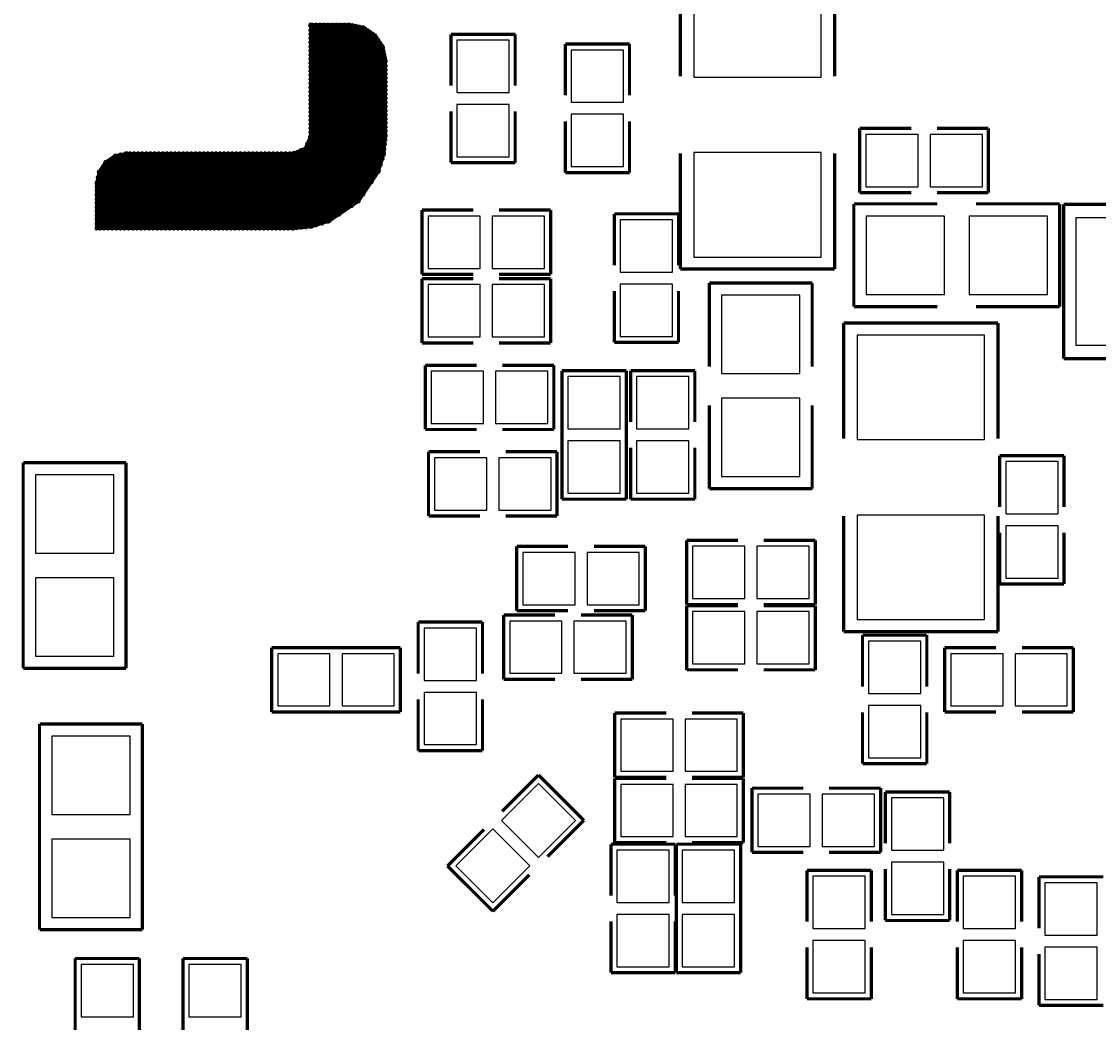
# Model space of a CAD drawing. Extents: x -0.1 to 67.3, y -0.3 to 30.
# Tile 4 of 239: x 21.2 to 29.5, y 6.9 to 14.6. Entities that reach past the tile are written whole.
import ezdxf

# ---------------------------------------------------------------- set-up
doc = ezdxf.new("R2010")
doc.units = 0
for name, color, linetype in [('BG_SILKSCREEN_BOTTOM', 23, 'CONTINUOUS'), ('PG_SILKSCREEN_BOTTOM', 23, 'CONTINUOUS'), ('PIN_SOLDERMASK_BOTTOM', 153, 'CONTINUOUS'), ('RD_SILKSCREEN_BOTTOM', 103, 'CONTINUOUS')]:
    doc.layers.add(name, color=color, linetype=linetype)

msp = doc.modelspace()

# ---------------------------------------------------------------- linework, layer by layer
at = {"layer": 'BG_SILKSCREEN_BOTTOM', "const_width": 0.024384}
for points in [[(23.42388, 14.624812, 1), (23.42388, 14.615668)], [(23.42388, 14.624812, 1), (23.42388, 14.615668)], [(23.42388, 14.613636, 1), (23.42388, 14.604492)], [(23.42388, 14.58214, 1), (23.42388, 14.572996)], [(23.42388, 14.615668, 1), (23.42388, 14.624812)], [(23.42388, 14.615668, 1), (23.42388, 14.624812)], [(23.42388, 14.604492, 1), (23.42388, 14.613636)], [(23.42388, 14.572996, 1), (23.42388, 14.58214)], [(23.435056, 14.624812, 1), (23.435056, 14.615668)], [(23.435056, 14.615668, 1), (23.435056, 14.624812)], [(23.466806, 14.624812, 1), (23.466806, 14.615668)], [(23.466806, 14.615668, 1), (23.466806, 14.624812)], [(23.498556, 14.624812, 1), (23.498556, 14.615668)], [(23.498556, 14.615668, 1), (23.498556, 14.624812)], [(23.530306, 14.624812, 1), (23.530306, 14.615668)], [(23.530306, 14.615668, 1), (23.530306, 14.624812)], [(23.56231, 14.624812, 1), (23.56231, 14.615668)], [(23.56231, 14.615668, 1), (23.56231, 14.624812)], [(23.59406, 14.624812, 1), (23.59406, 14.615668)], [(23.59406, 14.615668, 1), (23.59406, 14.624812)], [(23.626064, 14.624812, 1), (23.626064, 14.615668)], [(23.626064, 14.615668, 1), (23.626064, 14.624812)], [(23.657814, 14.624812, 1), (23.657814, 14.615668)], [(23.657814, 14.615668, 1), (23.657814, 14.624812)], [(23.689564, 14.624812, 1), (23.689564, 14.615668)], [(23.689564, 14.615668, 1), (23.689564, 14.624812)], [(23.721314, 14.624812, 1), (23.721314, 14.615668)], [(23.72487, 14.624812, 1), (23.72487, 14.615668)], [(23.72487, 14.624812, 1), (23.72487, 14.615668)], [(23.721314, 14.615668, 1), (23.721314, 14.624812)], [(23.72487, 14.615668, 1), (23.72487, 14.624812)], [(23.72487, 14.615668, 1), (23.72487, 14.624812)], [(23.748492, 14.62024, 1), (23.748492, 14.611096)], [(23.748492, 14.611096, 1), (23.748492, 14.62024)], [(23.774908, 14.614906, 1), (23.774908, 14.605762)], [(23.774908, 14.605762, 1), (23.774908, 14.614906)], [(23.801324, 14.609572, 1), (23.801324, 14.600428)], [(23.801324, 14.600428, 1), (23.801324, 14.609572)], [(23.82774, 14.603984, 1), (23.82774, 14.59484)], [(23.82774, 14.59484, 1), (23.82774, 14.603984)], [(23.834598, 14.602714, 1), (23.834598, 14.59357)], [(23.834598, 14.602714, 1), (23.834598, 14.59357)], [(23.834598, 14.59357, 1), (23.834598, 14.602714)], [(23.834598, 14.59357, 1), (23.834598, 14.602714)], [(23.848822, 14.593062, 1), (23.848822, 14.583918)], [(23.848822, 14.583918, 1), (23.848822, 14.593062)], [(23.867872, 14.580362, 1), (23.867872, 14.571218)], [(23.867872, 14.571218, 1), (23.867872, 14.580362)], [(23.887176, 14.567408, 1), (23.887176, 14.558264)], [(23.887176, 14.558264, 1), (23.887176, 14.567408)], [(23.42388, 14.55039, 1), (23.42388, 14.541246)], [(23.42388, 14.51864, 1), (23.42388, 14.509496)], [(23.42388, 14.486636, 1), (23.42388, 14.477492)], [(23.42388, 14.541246, 1), (23.42388, 14.55039)], [(23.42388, 14.509496, 1), (23.42388, 14.51864)], [(23.42388, 14.477492, 1), (23.42388, 14.486636)], [(23.905718, 14.554708, 1), (23.905718, 14.545564)], [(23.905718, 14.545564, 1), (23.905718, 14.554708)], [(23.924768, 14.542262, 1), (23.924768, 14.533118)], [(23.924768, 14.542262, 1), (23.924768, 14.533118)], [(23.924768, 14.541754, 1), (23.924768, 14.53261)], [(23.924768, 14.533118, 1), (23.924768, 14.542262)], [(23.924768, 14.533118, 1), (23.924768, 14.542262)], [(23.924768, 14.53261, 1), (23.924768, 14.541754)], [(23.937468, 14.523212, 1), (23.937468, 14.514068)], [(23.937468, 14.514068, 1), (23.937468, 14.523212)], [(23.950422, 14.503908, 1), (23.950422, 14.494764)], [(23.950422, 14.494764, 1), (23.950422, 14.503908)], [(23.963122, 14.484858, 1), (23.963122, 14.475714)], [(23.963122, 14.475714, 1), (23.963122, 14.484858)], [(23.42388, 14.454886, 1), (23.42388, 14.445742)], [(23.42388, 14.423136, 1), (23.42388, 14.413992)], [(23.42388, 14.391386, 1), (23.42388, 14.382242)], [(23.42388, 14.445742, 1), (23.42388, 14.454886)], [(23.42388, 14.413992, 1), (23.42388, 14.423136)], [(23.42388, 14.382242, 1), (23.42388, 14.391386)], [(23.976076, 14.465808, 1), (23.976076, 14.456664)], [(23.976076, 14.456664, 1), (23.976076, 14.465808)], [(23.984966, 14.452346, 1), (23.984966, 14.443202)], [(23.984966, 14.452346, 1), (23.984966, 14.443202)], [(23.986998, 14.444726, 1), (23.986998, 14.435582)], [(23.984966, 14.443202, 1), (23.984966, 14.452346)], [(23.984966, 14.443202, 1), (23.984966, 14.452346)], [(23.986998, 14.435582, 1), (23.986998, 14.444726)], [(23.991824, 14.41831, 1), (23.991824, 14.409166)], [(23.991824, 14.409166, 1), (23.991824, 14.41831)], [(23.997158, 14.391894, 1), (23.997158, 14.38275)], [(23.997158, 14.38275, 1), (23.997158, 14.391894)], [(23.42388, 14.359382, 1), (23.42388, 14.350238)], [(23.42388, 14.327632, 1), (23.42388, 14.318488)], [(23.42388, 14.350238, 1), (23.42388, 14.359382)], [(23.42388, 14.318488, 1), (23.42388, 14.327632)], [(24.003, 14.365478, 1), (24.003, 14.356334)], [(24.007318, 14.342618, 1), (24.007318, 14.333474)], [(24.007318, 14.342618, 1), (24.007318, 14.333474)], [(24.007318, 14.3383, 1), (24.007318, 14.329156)], [(24.007318, 14.30655, 1), (24.007318, 14.297406)], [(24.003, 14.356334, 1), (24.003, 14.365478)], [(24.007318, 14.333474, 1), (24.007318, 14.342618)], [(24.007318, 14.333474, 1), (24.007318, 14.342618)], [(24.007318, 14.329156, 1), (24.007318, 14.3383)], [(24.007318, 14.297406, 1), (24.007318, 14.30655)], [(23.42388, 14.295628, 1), (23.42388, 14.286484)], [(23.42388, 14.263878, 1), (23.42388, 14.254734)], [(23.42388, 14.232128, 1), (23.42388, 14.222984)], [(23.42388, 14.286484, 1), (23.42388, 14.295628)], [(23.42388, 14.254734, 1), (23.42388, 14.263878)], [(23.42388, 14.222984, 1), (23.42388, 14.232128)], [(24.007318, 14.274292, 1), (24.007318, 14.265148)], [(24.007318, 14.242796, 1), (24.007318, 14.233652)], [(24.007318, 14.265148, 1), (24.007318, 14.274292)], [(24.007318, 14.233652, 1), (24.007318, 14.242796)], [(23.42388, 14.200378, 1), (23.42388, 14.191234)], [(23.42388, 14.168374, 1), (23.42388, 14.15923)], [(23.42388, 14.191234, 1), (23.42388, 14.200378)], [(23.42388, 14.15923, 1), (23.42388, 14.168374)], [(24.007318, 14.211046, 1), (24.007318, 14.201902)], [(24.007318, 14.179296, 1), (24.007318, 14.170152)], [(24.007318, 14.147292, 1), (24.007318, 14.138148)], [(24.007318, 14.201902, 1), (24.007318, 14.211046)], [(24.007318, 14.170152, 1), (24.007318, 14.179296)], [(24.007318, 14.138148, 1), (24.007318, 14.147292)], [(23.42388, 14.136624, 1), (23.42388, 14.12748)], [(23.42388, 14.104874, 1), (23.42388, 14.09573)], [(23.42388, 14.073124, 1), (23.42388, 14.06398)], [(23.42388, 14.12748, 1), (23.42388, 14.136624)], [(23.42388, 14.09573, 1), (23.42388, 14.104874)], [(23.42388, 14.06398, 1), (23.42388, 14.073124)], [(24.007318, 14.115542, 1), (24.007318, 14.106398)], [(24.007318, 14.083284, 1), (24.007318, 14.07414)], [(24.007318, 14.106398, 1), (24.007318, 14.115542)], [(24.007318, 14.07414, 1), (24.007318, 14.083284)], [(23.42388, 14.04112, 1), (23.42388, 14.031976)], [(23.42388, 14.00937, 1), (23.42388, 14.000226)], [(23.42388, 13.977366, 1), (23.42388, 13.968222)], [(23.42388, 14.031976, 1), (23.42388, 14.04112)], [(23.42388, 14.000226, 1), (23.42388, 14.00937)], [(23.42388, 13.968222, 1), (23.42388, 13.977366)], [(24.007318, 14.051788, 1), (24.007318, 14.042644)], [(24.007318, 14.020038, 1), (24.007318, 14.010894)], [(24.007318, 13.988288, 1), (24.007318, 13.979144)], [(24.007318, 14.042644, 1), (24.007318, 14.051788)], [(24.007318, 14.010894, 1), (24.007318, 14.020038)], [(24.007318, 13.979144, 1), (24.007318, 13.988288)], [(23.42388, 13.945616, 1), (23.42388, 13.936472)], [(23.42388, 13.913866, 1), (23.42388, 13.904722)], [(23.42388, 13.936472, 1), (23.42388, 13.945616)], [(23.42388, 13.904722, 1), (23.42388, 13.913866)], [(24.007318, 13.956284, 1), (24.007318, 13.94714)], [(24.007318, 13.924534, 1), (24.007318, 13.91539)], [(24.007318, 13.892784, 1), (24.007318, 13.88364)], [(24.007318, 13.94714, 1), (24.007318, 13.956284)], [(24.007318, 13.91539, 1), (24.007318, 13.924534)], [(24.007318, 13.88364, 1), (24.007318, 13.892784)], [(23.42388, 13.882116, 1), (23.42388, 13.872972)], [(23.42388, 13.850112, 1), (23.42388, 13.840968)], [(23.42388, 13.818362, 1), (23.42388, 13.809218)], [(23.42388, 13.872972, 1), (23.42388, 13.882116)], [(23.42388, 13.840968, 1), (23.42388, 13.850112)], [(23.42388, 13.809218, 1), (23.42388, 13.818362)], [(24.007318, 13.861034, 1), (24.007318, 13.85189)], [(24.007318, 13.82903, 1), (24.007318, 13.819886)], [(24.007318, 13.85189, 1), (24.007318, 13.861034)], [(24.007318, 13.819886, 1), (24.007318, 13.82903)], [(23.420578, 13.751814, 1), (23.420578, 13.74267)], [(23.42388, 13.786612, 1), (23.42388, 13.777468)], [(23.42388, 13.75918, 1), (23.42388, 13.750036)], [(23.42388, 13.75918, 1), (23.42388, 13.750036)], [(23.420578, 13.74267, 1), (23.420578, 13.751814)], [(23.42388, 13.777468, 1), (23.42388, 13.786612)], [(23.42388, 13.750036, 1), (23.42388, 13.75918)], [(23.42388, 13.750036, 1), (23.42388, 13.75918)], [(24.004524, 13.730732, 1), (24.004524, 13.721588)], [(24.007318, 13.79728, 1), (24.007318, 13.788136)], [(24.007318, 13.765276, 1), (24.007318, 13.756132)], [(24.007318, 13.75918, 1), (24.007318, 13.750036)], [(24.007318, 13.75918, 1), (24.007318, 13.750036)], [(24.004524, 13.721588, 1), (24.004524, 13.730732)], [(24.007318, 13.788136, 1), (24.007318, 13.79728)], [(24.007318, 13.756132, 1), (24.007318, 13.765276)], [(24.007318, 13.750036, 1), (24.007318, 13.75918)], [(24.007318, 13.750036, 1), (24.007318, 13.75918)], [(23.350728, 13.649452, 1), (23.350728, 13.640308)], [(23.350728, 13.640308, 1), (23.350728, 13.649452)], [(23.384256, 13.663676, 1), (23.384256, 13.654532)], [(23.384256, 13.663676, 1), (23.384256, 13.654532)], [(23.384256, 13.654532, 1), (23.384256, 13.663676)], [(23.384256, 13.654532, 1), (23.384256, 13.663676)], [(23.398226, 13.697204, 1), (23.398226, 13.68806)], [(23.398226, 13.68806, 1), (23.398226, 13.697204)], [(23.997158, 13.659866, 1), (23.997158, 13.650722)], [(24.000968, 13.695172, 1), (24.000968, 13.686028)], [(23.997158, 13.650722, 1), (23.997158, 13.659866)], [(24.000968, 13.686028, 1), (24.000968, 13.695172)], [(21.829522, 13.55598, 1), (21.829522, 13.546836)], [(21.829522, 13.55598, 1), (21.829522, 13.546836)], [(21.829522, 13.546836, 1), (21.829522, 13.55598)], [(21.829522, 13.546836, 1), (21.829522, 13.55598)], [(21.903944, 13.60551, 1), (21.903944, 13.596366)], [(21.903944, 13.60551, 1), (21.903944, 13.596366)], [(21.9075, 13.606272, 1), (21.9075, 13.597128)], [(21.903944, 13.596366, 1), (21.903944, 13.60551)], [(21.903944, 13.596366, 1), (21.903944, 13.60551)], [(21.9075, 13.597128, 1), (21.9075, 13.606272)], [(21.947378, 13.6144, 1), (21.947378, 13.605256)], [(21.947378, 13.605256, 1), (21.947378, 13.6144)], [(21.987256, 13.622528, 1), (21.987256, 13.613384)], [(21.987256, 13.613384, 1), (21.987256, 13.622528)], [(21.994876, 13.623798, 1), (21.994876, 13.614654)], [(21.994876, 13.623798, 1), (21.994876, 13.614654)], [(21.994876, 13.614654, 1), (21.994876, 13.623798)], [(21.994876, 13.614654, 1), (21.994876, 13.623798)], [(22.02053, 13.623798, 1), (22.02053, 13.614654)], [(22.02053, 13.614654, 1), (22.02053, 13.623798)], [(22.05228, 13.623798, 1), (22.05228, 13.614654)], [(22.05228, 13.614654, 1), (22.05228, 13.623798)], [(22.084284, 13.623798, 1), (22.084284, 13.614654)], [(22.084284, 13.614654, 1), (22.084284, 13.623798)], [(22.116034, 13.623798, 1), (22.116034, 13.614654)], [(22.116034, 13.614654, 1), (22.116034, 13.623798)], [(22.147784, 13.623798, 1), (22.147784, 13.614654)], [(22.147784, 13.614654, 1), (22.147784, 13.623798)], [(22.17928, 13.623798, 1), (22.17928, 13.614654)], [(22.17928, 13.614654, 1), (22.17928, 13.623798)], [(22.211538, 13.623798, 1), (22.211538, 13.614654)], [(22.211538, 13.614654, 1), (22.211538, 13.623798)], [(22.243288, 13.623798, 1), (22.243288, 13.614654)], [(22.243288, 13.614654, 1), (22.243288, 13.623798)], [(22.275292, 13.623798, 1), (22.275292, 13.614654)], [(22.275292, 13.614654, 1), (22.275292, 13.623798)], [(22.307042, 13.623798, 1), (22.307042, 13.614654)], [(22.307042, 13.614654, 1), (22.307042, 13.623798)], [(22.338792, 13.623798, 1), (22.338792, 13.614654)], [(22.338792, 13.614654, 1), (22.338792, 13.623798)], [(22.370288, 13.623798, 1), (22.370288, 13.614654)], [(22.370288, 13.614654, 1), (22.370288, 13.623798)], [(22.402546, 13.623798, 1), (22.402546, 13.614654)], [(22.402546, 13.614654, 1), (22.402546, 13.623798)], [(22.434296, 13.623798, 1), (22.434296, 13.614654)], [(22.434296, 13.614654, 1), (22.434296, 13.623798)], [(22.465792, 13.623798, 1), (22.465792, 13.614654)], [(22.465792, 13.614654, 1), (22.465792, 13.623798)], [(22.497542, 13.623798, 1), (22.497542, 13.614654)], [(22.497542, 13.614654, 1), (22.497542, 13.623798)], [(22.5298, 13.623798, 1), (22.5298, 13.614654)], [(22.5298, 13.614654, 1), (22.5298, 13.623798)], [(22.561296, 13.623798, 1), (22.561296, 13.614654)], [(22.561296, 13.614654, 1), (22.561296, 13.623798)], [(22.593554, 13.623798, 1), (22.593554, 13.614654)], [(22.593554, 13.614654, 1), (22.593554, 13.623798)], [(22.625304, 13.623798, 1), (22.625304, 13.614654)], [(22.625304, 13.614654, 1), (22.625304, 13.623798)], [(22.6568, 13.623798, 1), (22.6568, 13.614654)], [(22.6568, 13.614654, 1), (22.6568, 13.623798)], [(22.68855, 13.623798, 1), (22.68855, 13.614654)], [(22.68855, 13.614654, 1), (22.68855, 13.623798)], [(22.720808, 13.623798, 1), (22.720808, 13.614654)], [(22.720808, 13.614654, 1), (22.720808, 13.623798)], [(22.752304, 13.623798, 1), (22.752304, 13.614654)], [(22.752304, 13.614654, 1), (22.752304, 13.623798)], [(22.784054, 13.623798, 1), (22.784054, 13.614654)], [(22.784054, 13.614654, 1), (22.784054, 13.623798)], [(22.815804, 13.623798, 1), (22.815804, 13.614654)], [(22.815804, 13.614654, 1), (22.815804, 13.623798)], [(22.847808, 13.623798, 1), (22.847808, 13.614654)], [(22.847808, 13.614654, 1), (22.847808, 13.623798)], [(22.879558, 13.623798, 1), (22.879558, 13.614654)], [(22.879558, 13.614654, 1), (22.879558, 13.623798)], [(22.911816, 13.623798, 1), (22.911816, 13.614654)], [(22.911816, 13.614654, 1), (22.911816, 13.623798)], [(22.943312, 13.623798, 1), (22.943312, 13.614654)], [(22.943312, 13.614654, 1), (22.943312, 13.623798)], [(22.975062, 13.623798, 1), (22.975062, 13.614654)], [(22.975062, 13.614654, 1), (22.975062, 13.623798)], [(23.006812, 13.623798, 1), (23.006812, 13.614654)], [(23.006812, 13.614654, 1), (23.006812, 13.623798)], [(23.038816, 13.623798, 1), (23.038816, 13.614654)], [(23.038816, 13.614654, 1), (23.038816, 13.623798)], [(23.070566, 13.623798, 1), (23.070566, 13.614654)], [(23.070566, 13.614654, 1), (23.070566, 13.623798)], [(23.102316, 13.623798, 1), (23.102316, 13.614654)], [(23.102316, 13.614654, 1), (23.102316, 13.623798)], [(23.134066, 13.623798, 1), (23.134066, 13.614654)], [(23.134066, 13.614654, 1), (23.134066, 13.623798)], [(23.16607, 13.623798, 1), (23.16607, 13.614654)], [(23.16607, 13.614654, 1), (23.16607, 13.623798)], [(23.19782, 13.623798, 1), (23.19782, 13.614654)], [(23.19782, 13.614654, 1), (23.19782, 13.623798)], [(23.229824, 13.623798, 1), (23.229824, 13.614654)], [(23.229824, 13.614654, 1), (23.229824, 13.623798)], [(23.261574, 13.623798, 1), (23.261574, 13.614654)], [(23.261574, 13.614654, 1), (23.261574, 13.623798)], [(23.288752, 13.623798, 1), (23.288752, 13.614654)], [(23.288752, 13.623798, 1), (23.288752, 13.614654)], [(23.288752, 13.614654, 1), (23.288752, 13.623798)], [(23.288752, 13.614654, 1), (23.288752, 13.623798)], [(23.296118, 13.627354, 1), (23.296118, 13.61821)], [(23.296118, 13.61821, 1), (23.296118, 13.627354)], [(23.98268, 13.58138, 1), (23.98268, 13.572236)], [(23.98268, 13.572236, 1), (23.98268, 13.58138)], [(23.99284, 13.6144, 1), (23.99284, 13.605256)], [(23.99284, 13.6144, 1), (23.99284, 13.605256)], [(23.993856, 13.62456, 1), (23.993856, 13.615416)], [(23.99284, 13.605256, 1), (23.99284, 13.6144)], [(23.99284, 13.605256, 1), (23.99284, 13.6144)], [(23.993856, 13.615416, 1), (23.993856, 13.62456)], [(21.778976, 13.478256, 1), (21.778976, 13.469112)], [(21.779992, 13.481558, 1), (21.779992, 13.472414)], [(21.779992, 13.481558, 1), (21.779992, 13.472414)], [(21.778976, 13.469112, 1), (21.778976, 13.478256)], [(21.779992, 13.472414, 1), (21.779992, 13.481558)], [(21.779992, 13.472414, 1), (21.779992, 13.481558)], [(23.95093, 13.479526, 1), (23.95093, 13.470382)], [(23.95093, 13.479526, 1), (23.95093, 13.470382)], [(23.954232, 13.489178, 1), (23.954232, 13.480034)], [(23.95093, 13.470382, 1), (23.95093, 13.479526)], [(23.95093, 13.470382, 1), (23.95093, 13.479526)], [(23.954232, 13.480034, 1), (23.954232, 13.489178)], [(23.968456, 13.53566, 1), (23.968456, 13.526516)], [(23.968456, 13.526516, 1), (23.968456, 13.53566)], [(21.761704, 13.390372, 1), (21.761704, 13.381228)], [(21.761704, 13.390372, 1), (21.761704, 13.381228)], [(21.763228, 13.398246, 1), (21.763228, 13.389102)], [(21.761704, 13.381228, 1), (21.761704, 13.390372)], [(21.761704, 13.381228, 1), (21.761704, 13.390372)], [(21.763228, 13.389102, 1), (21.763228, 13.398246)], [(21.770848, 13.438124, 1), (21.770848, 13.42898)], [(21.770848, 13.42898, 1), (21.770848, 13.438124)], [(23.899368, 13.402564, 1), (23.899368, 13.39342)], [(23.899368, 13.39342, 1), (23.899368, 13.402564)], [(21.761704, 13.364972, 1), (21.761704, 13.355828)], [(21.761704, 13.333222, 1), (21.761704, 13.324078)], [(21.761704, 13.301472, 1), (21.761704, 13.292328)], [(21.761704, 13.355828, 1), (21.761704, 13.364972)], [(21.761704, 13.324078, 1), (21.761704, 13.333222)], [(21.761704, 13.292328, 1), (21.761704, 13.301472)], [(23.833328, 13.305028, 1), (23.833328, 13.295884)], [(23.833328, 13.295884, 1), (23.833328, 13.305028)], [(21.761704, 13.269722, 1), (21.761704, 13.260578)], [(21.761704, 13.237718, 1), (21.761704, 13.228574)], [(21.761704, 13.260578, 1), (21.761704, 13.269722)], [(21.761704, 13.228574, 1), (21.761704, 13.237718)], [(23.796752, 13.25118, 1), (23.796752, 13.242036)], [(23.796752, 13.25118, 1), (23.796752, 13.242036)], [(23.796752, 13.242036, 1), (23.796752, 13.25118)], [(23.796752, 13.242036, 1), (23.796752, 13.25118)], [(21.761704, 13.205968, 1), (21.761704, 13.196824)], [(21.761704, 13.173964, 1), (21.761704, 13.16482)], [(21.761704, 13.142214, 1), (21.761704, 13.13307)], [(21.761704, 13.196824, 1), (21.761704, 13.205968)], [(21.761704, 13.16482, 1), (21.761704, 13.173964)], [(21.761704, 13.13307, 1), (21.761704, 13.142214)], [(23.645368, 13.149072, 1), (23.645368, 13.139928)], [(23.645368, 13.139928, 1), (23.645368, 13.149072)], [(23.743158, 13.214858, 1), (23.743158, 13.205714)], [(23.743158, 13.205714, 1), (23.743158, 13.214858)], [(21.761704, 13.110464, 1), (21.761704, 13.10132)], [(21.761704, 13.078714, 1), (21.761704, 13.06957)], [(21.761704, 13.10132, 1), (21.761704, 13.110464)], [(21.761704, 13.06957, 1), (21.761704, 13.078714)], [(23.388066, 13.050266, 1), (23.388066, 13.041122)], [(23.388066, 13.041122, 1), (23.388066, 13.050266)], [(23.423372, 13.054076, 1), (23.423372, 13.044932)], [(23.423372, 13.044932, 1), (23.423372, 13.054076)], [(23.433532, 13.055092, 1), (23.433532, 13.045948)], [(23.433532, 13.055092, 1), (23.433532, 13.045948)], [(23.433532, 13.045948, 1), (23.433532, 13.055092)], [(23.433532, 13.045948, 1), (23.433532, 13.055092)], [(23.466552, 13.065252, 1), (23.466552, 13.056108)], [(23.466552, 13.056108, 1), (23.466552, 13.065252)], [(23.51278, 13.079476, 1), (23.51278, 13.070332)], [(23.51278, 13.070332, 1), (23.51278, 13.079476)], [(23.558754, 13.094208, 1), (23.558754, 13.085064)], [(23.558754, 13.085064, 1), (23.558754, 13.094208)], [(23.568406, 13.097002, 1), (23.568406, 13.087858)], [(23.568406, 13.097002, 1), (23.568406, 13.087858)], [(23.568406, 13.087858, 1), (23.568406, 13.097002)], [(23.568406, 13.087858, 1), (23.568406, 13.097002)], [(21.761704, 13.04671, 1), (21.761704, 13.037566)], [(21.761704, 13.040614, 1), (21.761704, 13.03147)], [(21.761704, 13.040614, 1), (21.761704, 13.03147)], [(21.761704, 13.037566, 1), (21.761704, 13.04671)], [(21.761704, 13.03147, 1), (21.761704, 13.040614)], [(21.761704, 13.03147, 1), (21.761704, 13.040614)], [(21.78685, 13.040614, 1), (21.78685, 13.03147)], [(21.78685, 13.03147, 1), (21.78685, 13.040614)], [(21.8186, 13.040614, 1), (21.8186, 13.03147)], [(21.8186, 13.03147, 1), (21.8186, 13.040614)], [(21.850604, 13.040614, 1), (21.850604, 13.03147)], [(21.850604, 13.03147, 1), (21.850604, 13.040614)], [(21.882354, 13.040614, 1), (21.882354, 13.03147)], [(21.882354, 13.03147, 1), (21.882354, 13.040614)], [(21.914358, 13.040614, 1), (21.914358, 13.03147)], [(21.914358, 13.03147, 1), (21.914358, 13.040614)], [(21.946108, 13.040614, 1), (21.946108, 13.03147)], [(21.946108, 13.03147, 1), (21.946108, 13.040614)], [(21.977858, 13.040614, 1), (21.977858, 13.03147)], [(21.977858, 13.03147, 1), (21.977858, 13.040614)], [(22.009608, 13.040614, 1), (22.009608, 13.03147)], [(22.009608, 13.03147, 1), (22.009608, 13.040614)], [(22.041612, 13.040614, 1), (22.041612, 13.03147)], [(22.041612, 13.03147, 1), (22.041612, 13.040614)], [(22.073362, 13.040614, 1), (22.073362, 13.03147)], [(22.073362, 13.03147, 1), (22.073362, 13.040614)], [(22.105112, 13.040614, 1), (22.105112, 13.03147)], [(22.105112, 13.03147, 1), (22.105112, 13.040614)], [(22.136608, 13.040614, 1), (22.136608, 13.03147)], [(22.136608, 13.03147, 1), (22.136608, 13.040614)], [(22.168866, 13.040614, 1), (22.168866, 13.03147)], [(22.168866, 13.03147, 1), (22.168866, 13.040614)], [(22.200616, 13.040614, 1), (22.200616, 13.03147)], [(22.200616, 13.03147, 1), (22.200616, 13.040614)], [(22.23262, 13.040614, 1), (22.23262, 13.03147)], [(22.23262, 13.03147, 1), (22.23262, 13.040614)], [(22.26437, 13.040614, 1), (22.26437, 13.03147)], [(22.26437, 13.03147, 1), (22.26437, 13.040614)], [(22.29612, 13.040614, 1), (22.29612, 13.03147)], [(22.29612, 13.03147, 1), (22.29612, 13.040614)], [(22.327616, 13.040614, 1), (22.327616, 13.03147)], [(22.327616, 13.03147, 1), (22.327616, 13.040614)], [(22.359874, 13.040614, 1), (22.359874, 13.03147)], [(22.359874, 13.03147, 1), (22.359874, 13.040614)], [(22.391624, 13.040614, 1), (22.391624, 13.03147)], [(22.391624, 13.03147, 1), (22.391624, 13.040614)], [(22.42312, 13.040614, 1), (22.42312, 13.03147)], [(22.42312, 13.03147, 1), (22.42312, 13.040614)], [(22.45487, 13.040614, 1), (22.45487, 13.03147)], [(22.45487, 13.03147, 1), (22.45487, 13.040614)], [(22.487128, 13.040614, 1), (22.487128, 13.03147)], [(22.487128, 13.03147, 1), (22.487128, 13.040614)], [(22.518624, 13.040614, 1), (22.518624, 13.03147)], [(22.518624, 13.03147, 1), (22.518624, 13.040614)], [(22.550882, 13.040614, 1), (22.550882, 13.03147)], [(22.550882, 13.03147, 1), (22.550882, 13.040614)], [(22.582632, 13.040614, 1), (22.582632, 13.03147)], [(22.582632, 13.03147, 1), (22.582632, 13.040614)], [(22.614128, 13.040614, 1), (22.614128, 13.03147)], [(22.614128, 13.03147, 1), (22.614128, 13.040614)], [(22.645878, 13.040614, 1), (22.645878, 13.03147)], [(22.645878, 13.03147, 1), (22.645878, 13.040614)], [(22.678136, 13.040614, 1), (22.678136, 13.03147)], [(22.678136, 13.03147, 1), (22.678136, 13.040614)], [(22.709632, 13.040614, 1), (22.709632, 13.03147)], [(22.709632, 13.03147, 1), (22.709632, 13.040614)], [(22.741382, 13.040614, 1), (22.741382, 13.03147)], [(22.741382, 13.03147, 1), (22.741382, 13.040614)], [(22.773132, 13.040614, 1), (22.773132, 13.03147)], [(22.773132, 13.03147, 1), (22.773132, 13.040614)], [(22.805136, 13.040614, 1), (22.805136, 13.03147)], [(22.805136, 13.03147, 1), (22.805136, 13.040614)], [(22.836886, 13.040614, 1), (22.836886, 13.03147)], [(22.836886, 13.03147, 1), (22.836886, 13.040614)], [(22.869144, 13.040614, 1), (22.869144, 13.03147)], [(22.869144, 13.03147, 1), (22.869144, 13.040614)], [(22.90064, 13.040614, 1), (22.90064, 13.03147)], [(22.90064, 13.03147, 1), (22.90064, 13.040614)], [(22.93239, 13.040614, 1), (22.93239, 13.03147)], [(22.93239, 13.03147, 1), (22.93239, 13.040614)], [(22.96414, 13.040614, 1), (22.96414, 13.03147)], [(22.96414, 13.03147, 1), (22.96414, 13.040614)], [(22.996144, 13.040614, 1), (22.996144, 13.03147)], [(22.996144, 13.03147, 1), (22.996144, 13.040614)], [(23.027894, 13.040614, 1), (23.027894, 13.03147)], [(23.027894, 13.03147, 1), (23.027894, 13.040614)], [(23.059644, 13.040614, 1), (23.059644, 13.03147)], [(23.059644, 13.03147, 1), (23.059644, 13.040614)], [(23.091394, 13.040614, 1), (23.091394, 13.03147)], [(23.091394, 13.03147, 1), (23.091394, 13.040614)], [(23.123398, 13.040614, 1), (23.123398, 13.03147)], [(23.123398, 13.03147, 1), (23.123398, 13.040614)], [(23.155148, 13.040614, 1), (23.155148, 13.03147)], [(23.155148, 13.03147, 1), (23.155148, 13.040614)], [(23.187152, 13.040614, 1), (23.187152, 13.03147)], [(23.187152, 13.03147, 1), (23.187152, 13.040614)], [(23.218902, 13.040614, 1), (23.218902, 13.03147)], [(23.218902, 13.03147, 1), (23.218902, 13.040614)], [(23.250652, 13.040614, 1), (23.250652, 13.03147)], [(23.250652, 13.03147, 1), (23.250652, 13.040614)], [(23.282402, 13.040614, 1), (23.282402, 13.03147)], [(23.282402, 13.03147, 1), (23.282402, 13.040614)], [(23.288752, 13.040614, 1), (23.288752, 13.03147)], [(23.288752, 13.040614, 1), (23.288752, 13.03147)], [(23.288752, 13.03147, 1), (23.288752, 13.040614)], [(23.288752, 13.03147, 1), (23.288752, 13.040614)], [(23.3172, 13.043408, 1), (23.3172, 13.034264)], [(23.3172, 13.034264, 1), (23.3172, 13.043408)], [(23.35276, 13.046964, 1), (23.35276, 13.03782)], [(23.35276, 13.03782, 1), (23.35276, 13.046964)]]:
    msp.add_lwpolyline(points, format="xyb", dxfattribs=at)
for points in [[(23.42388, 14.32306), (23.721314, 14.62024)], [(23.42388, 14.35481), (23.689564, 14.62024)], [(23.42388, 14.386814), (23.657814, 14.62024)], [(23.42388, 14.418564), (23.626064, 14.62024)], [(23.42388, 14.450314), (23.59406, 14.62024)], [(23.42388, 14.482064), (23.56231, 14.62024)], [(23.42388, 14.514068), (23.530306, 14.62024)], [(23.72487, 14.62024), (23.42388, 14.62024)], [(23.42388, 14.545818), (23.498556, 14.62024)], [(23.42388, 14.577568), (23.466806, 14.62024)], [(23.42388, 14.609064), (23.435056, 14.62024)], [(23.42388, 14.62024), (23.42388, 13.754608)], [(23.42388, 14.291056), (23.748492, 14.615668)], [(23.42388, 14.259306), (23.774908, 14.610334)], [(23.42388, 14.227556), (23.801324, 14.605)], [(23.42388, 14.195806), (23.82774, 14.599412)], [(23.42388, 14.163802), (23.848822, 14.58849)], [(23.42388, 14.132052), (23.867872, 14.57579)], [(23.42388, 14.100302), (23.887176, 14.562836)], [(23.834598, 14.598142), (23.72487, 14.62024)], [(23.924768, 14.53769), (23.834598, 14.598142)], [(23.42388, 14.068552), (23.905718, 14.550136)], [(23.42388, 14.036548), (23.924768, 14.537182)], [(23.42388, 14.004798), (23.937468, 14.51864)], [(23.42388, 13.972794), (23.950422, 14.499336)], [(23.42388, 13.941044), (23.963122, 14.480286)], [(23.984966, 14.447774), (23.924768, 14.53769)], [(23.42388, 13.909294), (23.976076, 14.461236)], [(23.42388, 13.877544), (23.986998, 14.440154)], [(23.42388, 13.84554), (23.991824, 14.413738)], [(24.007318, 14.338046), (23.984966, 14.447774)], [(23.420578, 13.747242), (24.007318, 14.333728)], [(23.42388, 13.81379), (23.997158, 14.387322)], [(23.42388, 13.78204), (24.003, 14.360906)], [(24.007318, 13.754608), (24.007318, 14.338046)], [(22.773132, 13.036042), (24.007318, 14.26972)], [(22.805136, 13.036042), (24.007318, 14.238224)], [(23.398226, 13.692632), (24.007318, 14.301978)], [(22.836886, 13.036042), (24.007318, 14.206474)], [(22.869144, 13.036042), (24.007318, 14.174724)], [(22.90064, 13.036042), (24.007318, 14.14272)], [(22.93239, 13.036042), (24.007318, 14.11097)], [(22.96414, 13.036042), (24.007318, 14.078712)], [(22.996144, 13.036042), (24.007318, 14.047216)], [(23.027894, 13.036042), (24.007318, 14.015466)], [(23.059644, 13.036042), (24.007318, 13.983716)], [(23.091394, 13.036042), (24.007318, 13.951712)], [(23.123398, 13.036042), (24.007318, 13.919962)], [(23.155148, 13.036042), (24.007318, 13.888212)], [(23.187152, 13.036042), (24.007318, 13.856462)], [(23.218902, 13.036042), (24.007318, 13.824458)], [(23.250652, 13.036042), (24.007318, 13.792708)], [(23.282402, 13.036042), (24.007318, 13.760704)], [(23.3172, 13.038836), (24.004524, 13.72616)], [(23.42388, 13.754608), (23.384256, 13.659104)], [(23.99284, 13.609828), (24.007318, 13.754608)], [(22.741382, 13.036042), (23.350728, 13.64488)], [(23.384256, 13.659104), (23.288752, 13.619226)], [(23.35276, 13.042392), (24.000968, 13.6906)], [(23.388066, 13.045694), (23.997158, 13.655294)], [(21.761704, 13.042138), (22.338792, 13.619226)], [(21.761704, 13.074142), (22.307042, 13.619226)], [(21.761704, 13.105892), (22.275292, 13.619226)], [(21.761704, 13.137642), (22.243288, 13.619226)], [(21.761704, 13.169392), (22.211538, 13.619226)], [(21.761704, 13.201396), (22.17928, 13.619226)], [(21.761704, 13.233146), (22.147784, 13.619226)], [(21.761704, 13.26515), (22.116034, 13.619226)], [(21.761704, 13.2969), (22.084284, 13.619226)], [(21.761704, 13.32865), (22.05228, 13.619226)], [(21.761704, 13.3604), (22.02053, 13.619226)], [(21.763228, 13.393674), (21.987256, 13.617956)], [(21.770848, 13.433552), (21.947378, 13.609828)], [(21.778976, 13.473684), (21.9075, 13.6017)], [(21.829522, 13.551408), (21.779992, 13.476986)], [(21.78685, 13.036042), (22.370288, 13.619226)], [(21.8186, 13.036042), (22.402546, 13.619226)], [(21.903944, 13.600938), (21.829522, 13.551408)], [(21.850604, 13.036042), (22.434296, 13.619226)], [(21.882354, 13.036042), (22.465792, 13.619226)], [(21.994876, 13.619226), (21.903944, 13.600938)], [(21.914358, 13.036042), (22.497542, 13.619226)], [(21.946108, 13.036042), (22.5298, 13.619226)], [(21.977858, 13.036042), (22.561296, 13.619226)], [(23.288752, 13.619226), (21.994876, 13.619226)], [(22.009608, 13.036042), (22.593554, 13.619226)], [(22.041612, 13.036042), (22.625304, 13.619226)], [(22.073362, 13.036042), (22.6568, 13.619226)], [(22.105112, 13.036042), (22.68855, 13.619226)], [(22.136608, 13.036042), (22.720808, 13.619226)], [(22.168866, 13.036042), (22.752304, 13.619226)], [(22.200616, 13.036042), (22.784054, 13.619226)], [(22.23262, 13.036042), (22.815804, 13.619226)], [(22.26437, 13.036042), (22.847808, 13.619226)], [(22.29612, 13.036042), (22.879558, 13.619226)], [(22.327616, 13.036042), (22.911816, 13.619226)], [(22.359874, 13.036042), (22.943312, 13.619226)], [(22.391624, 13.036042), (22.975062, 13.619226)], [(22.42312, 13.036042), (23.006812, 13.619226)], [(22.45487, 13.036042), (23.038816, 13.619226)], [(22.487128, 13.036042), (23.070566, 13.619226)], [(22.518624, 13.036042), (23.102316, 13.619226)], [(22.550882, 13.036042), (23.134066, 13.619226)], [(22.582632, 13.036042), (23.16607, 13.619226)], [(22.614128, 13.036042), (23.19782, 13.619226)], [(22.645878, 13.036042), (23.229824, 13.619226)], [(22.678136, 13.036042), (23.261574, 13.619226)], [(22.709632, 13.036042), (23.296118, 13.622782)], [(23.423372, 13.049504), (23.993856, 13.619988)], [(23.466552, 13.06068), (23.98268, 13.576808)], [(23.95093, 13.474954), (23.99284, 13.609828)], [(21.779992, 13.476986), (21.761704, 13.3858)], [(23.51278, 13.074904), (23.968456, 13.531088)], [(23.558754, 13.089636), (23.954232, 13.484606)], [(23.796752, 13.246608), (23.95093, 13.474954)], [(21.761704, 13.3858), (21.761704, 13.036042)], [(23.645368, 13.1445), (23.899368, 13.397992)], [(23.743158, 13.210286), (23.833328, 13.300456)], [(23.568406, 13.09243), (23.796752, 13.246608)], [(23.288752, 13.036042), (23.433532, 13.05052)], [(23.433532, 13.05052), (23.568406, 13.09243)], [(21.761704, 13.036042), (23.288752, 13.036042)]]:
    msp.add_lwpolyline(points, dxfattribs=at)
at = {"layer": 'PG_SILKSCREEN_BOTTOM', "const_width": 0.0254}
for points in [[(26.298652, 14.219174), (26.298652, 15.119096)], [(27.498548, 15.119096), (27.498548, 14.219174)], [(24.515064, 14.546072), (24.515064, 14.146276)], [(25.014936, 14.546072), (24.515064, 14.546072)], [(25.014936, 14.146276), (25.014936, 14.546072)], [(25.404064, 14.469872), (25.404064, 14.070076)], [(25.903936, 14.469872), (25.404064, 14.469872)], [(25.903936, 14.070076), (25.903936, 14.469872)], [(24.515064, 13.546328), (24.515064, 13.946124)], [(25.014936, 13.946124), (25.014936, 13.546328)], [(25.404064, 13.470128), (25.404064, 13.869924)], [(25.903936, 13.869924), (25.903936, 13.470128)], [(27.694128, 13.813536), (27.694128, 13.313664)], [(28.093924, 13.813536), (27.694128, 13.813536)], [(28.294076, 13.813536), (28.693872, 13.813536)], [(28.693872, 13.813536), (28.693872, 13.313664)], [(26.298652, 12.719304), (26.298652, 13.619226)], [(27.498548, 13.619226), (27.498548, 12.719304)], [(25.014936, 13.546328), (24.515064, 13.546328)], [(25.903936, 13.470128), (25.404064, 13.470128)], [(27.694128, 13.313664), (28.093924, 13.313664)], [(28.693872, 13.313664), (28.294076, 13.313664)], [(27.6479, 13.22705), (28.297886, 13.22705)], [(27.6479, 12.42695), (27.6479, 13.22705)], [(28.598114, 13.22705), (29.2481, 13.22705)], [(29.2481, 13.22705), (29.2481, 12.42695)], [(29.280104, 13.223748), (30.180026, 13.223748)], [(29.280104, 12.023852), (29.280104, 13.223748)], [(24.290528, 13.178536), (24.290528, 12.678664)], [(24.690324, 13.178536), (24.290528, 13.178536)], [(24.890476, 13.178536), (25.290272, 13.178536)], [(25.290272, 13.178536), (25.290272, 12.678664)], [(25.785064, 13.149072), (26.284936, 13.149072)], [(25.785064, 12.749276), (25.785064, 13.149072)], [(26.284936, 13.149072), (26.284936, 12.749276)], [(27.498548, 12.719304), (26.298652, 12.719304)], [(24.290528, 12.678664), (24.690324, 12.678664)], [(24.290528, 12.645136), (24.290528, 12.145264)], [(24.690324, 12.645136), (24.290528, 12.645136)], [(25.290272, 12.678664), (24.890476, 12.678664)], [(24.890476, 12.645136), (25.290272, 12.645136)], [(25.290272, 12.645136), (25.290272, 12.145264)], [(25.785064, 12.549124), (25.785064, 12.149328)], [(26.284936, 12.149328), (26.284936, 12.549124)], [(26.52395, 12.6111), (27.32405, 12.6111)], [(26.52395, 11.961114), (26.52395, 12.6111)], [(27.32405, 12.6111), (27.32405, 11.961114)], [(28.297886, 12.42695), (27.6479, 12.42695)], [(29.2481, 12.42695), (28.598114, 12.42695)], [(27.568652, 12.299696), (28.768548, 12.299696)], [(27.568652, 11.399774), (27.568652, 12.299696)], [(28.768548, 12.299696), (28.768548, 11.399774)], [(24.290528, 12.145264), (24.690324, 12.145264)], [(25.290272, 12.145264), (24.890476, 12.145264)], [(25.785064, 12.149328), (26.284936, 12.149328)], [(24.315928, 11.972036), (24.315928, 11.472164)], [(24.715724, 11.972036), (24.315928, 11.972036)], [(24.915876, 11.972036), (25.315672, 11.972036)], [(25.315672, 11.972036), (25.315672, 11.472164)], [(30.180026, 12.023852), (29.280104, 12.023852)], [(25.878536, 11.929872), (25.378664, 11.929872)], [(25.378664, 11.929872), (25.378664, 10.930128)], [(25.878536, 10.930128), (25.878536, 11.929872)], [(25.912064, 11.929872), (25.912064, 11.530076)], [(26.411936, 11.929872), (25.912064, 11.929872)], [(26.411936, 11.530076), (26.411936, 11.929872)], [(26.52395, 11.0109), (26.52395, 11.660886)], [(27.32405, 11.660886), (27.32405, 11.0109)], [(24.315928, 11.472164), (24.715724, 11.472164)], [(25.315672, 11.472164), (24.915876, 11.472164)], [(24.341328, 11.298936), (24.341328, 10.799064)], [(24.741124, 11.298936), (24.341328, 11.298936)], [(24.941276, 11.298936), (25.341072, 11.298936)], [(25.341072, 11.298936), (25.341072, 10.799064)], [(25.912064, 10.930128), (25.912064, 11.329924)], [(26.411936, 11.329924), (26.411936, 10.930128)], [(21.99005, 11.2141), (21.18995, 11.2141)], [(21.18995, 11.2141), (21.18995, 9.6139)], [(21.99005, 9.6139), (21.99005, 11.2141)], [(28.782264, 11.269472), (28.782264, 10.869676)], [(29.282136, 11.269472), (28.782264, 11.269472)], [(29.282136, 10.869676), (29.282136, 11.269472)], [(27.32405, 11.0109), (26.52395, 11.0109)], [(25.378664, 10.930128), (25.878536, 10.930128)], [(26.411936, 10.930128), (25.912064, 10.930128)], [(24.341328, 10.799064), (24.741124, 10.799064)], [(25.341072, 10.799064), (24.941276, 10.799064)], [(27.568652, 9.899904), (27.568652, 10.799826)], [(28.768548, 10.799826), (28.768548, 9.899904)], [(28.782264, 10.269728), (28.782264, 10.669524)], [(29.282136, 10.669524), (29.282136, 10.269728)], [(25.027128, 10.562336), (25.027128, 10.062464)], [(25.426924, 10.562336), (25.027128, 10.562336)], [(25.627076, 10.562336), (26.026872, 10.562336)], [(26.026872, 10.562336), (26.026872, 10.062464)], [(26.347928, 10.610596), (26.747724, 10.610596)], [(26.347928, 10.110724), (26.347928, 10.610596)], [(27.347672, 10.610596), (26.947876, 10.610596)], [(27.347672, 10.110724), (27.347672, 10.610596)], [(29.282136, 10.269728), (28.782264, 10.269728)], [(25.027128, 10.062464), (25.426924, 10.062464)], [(26.026872, 10.062464), (25.627076, 10.062464)], [(26.747724, 10.110724), (26.347928, 10.110724)], [(26.347928, 10.102596), (26.747724, 10.102596)], [(26.347928, 9.602724), (26.347928, 10.102596)], [(26.947876, 10.110724), (27.347672, 10.110724)], [(27.347672, 10.102596), (26.947876, 10.102596)], [(27.347672, 9.602724), (27.347672, 10.102596)], [(24.261064, 9.974072), (24.261064, 9.574276)], [(24.760936, 9.974072), (24.261064, 9.974072)], [(24.760936, 9.574276), (24.760936, 9.974072)], [(24.925528, 10.028936), (24.925528, 9.529064)], [(25.325324, 10.028936), (24.925528, 10.028936)], [(25.525476, 10.028936), (25.925272, 10.028936)], [(25.925272, 10.028936), (25.925272, 9.529064)], [(28.768548, 9.899904), (27.568652, 9.899904)], [(27.715464, 9.872472), (27.715464, 9.472676)], [(28.215336, 9.872472), (27.715464, 9.872472)], [(28.215336, 9.472676), (28.215336, 9.872472)], [(23.122128, 9.774936), (23.122128, 9.275064)], [(24.121872, 9.774936), (23.122128, 9.774936)], [(24.121872, 9.275064), (24.121872, 9.774936)], [(28.354528, 9.774936), (28.354528, 9.275064)], [(28.754324, 9.774936), (28.354528, 9.774936)], [(28.954476, 9.774936), (29.354272, 9.774936)], [(29.354272, 9.774936), (29.354272, 9.275064)], [(21.18995, 9.6139), (21.99005, 9.6139)], [(26.747724, 9.602724), (26.347928, 9.602724)], [(26.947876, 9.602724), (27.347672, 9.602724)], [(24.925528, 9.529064), (25.325324, 9.529064)], [(25.925272, 9.529064), (25.525476, 9.529064)], [(24.261064, 8.974328), (24.261064, 9.374124)], [(24.760936, 9.374124), (24.760936, 8.974328)], [(23.122128, 9.275064), (24.121872, 9.275064)], [(25.789128, 9.266936), (26.188924, 9.266936)], [(25.789128, 8.767064), (25.789128, 9.266936)], [(26.788872, 9.266936), (26.389076, 9.266936)], [(26.788872, 8.767064), (26.788872, 9.266936)], [(27.715464, 8.872728), (27.715464, 9.272524)], [(28.215336, 9.272524), (28.215336, 8.872728)], [(28.354528, 9.275064), (28.754324, 9.275064)], [(29.354272, 9.275064), (28.954476, 9.275064)], [(21.31695, 9.1821), (21.31695, 7.5819)], [(22.11705, 9.1821), (21.31695, 9.1821)], [(22.11705, 7.5819), (22.11705, 9.1821)], [(24.760936, 8.974328), (24.261064, 8.974328)], [(28.215336, 8.872728), (27.715464, 8.872728)], [(24.913082, 8.502396), (25.195784, 8.785098)], [(25.195784, 8.785098), (25.549098, 8.431784)], [(26.188924, 8.767064), (25.789128, 8.767064)], [(25.789128, 8.758936), (26.188924, 8.758936)], [(25.789128, 8.259064), (25.789128, 8.758936)], [(26.389076, 8.767064), (26.788872, 8.767064)], [(26.788872, 8.758936), (26.389076, 8.758936)], [(26.788872, 8.259064), (26.788872, 8.758936)], [(26.855928, 8.682736), (26.855928, 8.182864)], [(27.255724, 8.682736), (26.855928, 8.682736)], [(27.455876, 8.682736), (27.855672, 8.682736)], [(27.855672, 8.682736), (27.855672, 8.182864)], [(27.893264, 8.653272), (28.393136, 8.653272)], [(27.893264, 8.253476), (27.893264, 8.653272)], [(28.393136, 8.653272), (28.393136, 8.253476)], [(24.771604, 8.360918), (24.488902, 8.078216)], [(25.549098, 8.431784), (25.266396, 8.149082)], [(25.759664, 8.246872), (25.759664, 7.847076)], [(26.259536, 8.246872), (25.759664, 8.246872)], [(26.188924, 8.259064), (25.789128, 8.259064)], [(26.259536, 7.847076), (26.259536, 8.246872)], [(26.267664, 8.246872), (26.267664, 7.247128)], [(26.767536, 8.246872), (26.267664, 8.246872)], [(26.389076, 8.259064), (26.788872, 8.259064)], [(26.767536, 7.247128), (26.767536, 8.246872)], [(26.855928, 8.182864), (27.255724, 8.182864)], [(27.855672, 8.182864), (27.455876, 8.182864)], [(24.488902, 8.078216), (24.842216, 7.724902)], [(27.283664, 8.043672), (27.783536, 8.043672)], [(27.283664, 7.643876), (27.283664, 8.043672)], [(27.783536, 8.043672), (27.783536, 7.643876)], [(27.893264, 8.053324), (27.893264, 7.653528)], [(28.393136, 7.653528), (28.393136, 8.053324)], [(28.452064, 8.043672), (28.951936, 8.043672)], [(28.452064, 7.643876), (28.452064, 8.043672)], [(28.951936, 8.043672), (28.951936, 7.643876)], [(24.842216, 7.724902), (25.124918, 8.007604)], [(29.087064, 7.992872), (29.586936, 7.992872)], [(29.087064, 7.593076), (29.087064, 7.992872)], [(25.759664, 7.247128), (25.759664, 7.646924)], [(26.259536, 7.646924), (26.259536, 7.247128)], [(27.893264, 7.653528), (28.393136, 7.653528)], [(21.31695, 7.5819), (22.11705, 7.5819)], [(27.283664, 7.443724), (27.283664, 7.043928)], [(27.783536, 7.043928), (27.783536, 7.443724)], [(28.452064, 7.443724), (28.452064, 7.043928)], [(28.951936, 7.043928), (28.951936, 7.443724)], [(22.093936, 7.357872), (21.594064, 7.357872)], [(21.594064, 7.357872), (21.594064, 6.358128)], [(22.093936, 6.358128), (22.093936, 7.357872)], [(22.432264, 7.357872), (22.432264, 6.358128)], [(22.932136, 7.357872), (22.432264, 7.357872)], [(22.932136, 6.358128), (22.932136, 7.357872)], [(29.087064, 7.392924), (29.087064, 6.993128)], [(26.259536, 7.247128), (25.759664, 7.247128)], [(26.267664, 7.247128), (26.767536, 7.247128)], [(27.283664, 7.043928), (27.783536, 7.043928)], [(28.452064, 7.043928), (28.951936, 7.043928)], [(29.087064, 6.993128), (29.586936, 6.993128)]]:
    msp.add_lwpolyline(points, dxfattribs=at)
at = {"layer": 'PIN_SOLDERMASK_BOTTOM'}
for points in [[(27.3939, 15.025624), (26.4033, 15.025624), (26.4033, 14.212824), (27.3939, 14.212824)], [(24.5618, 14.092936), (24.9682, 14.092936), (24.9682, 14.499336), (24.5618, 14.499336)], [(25.4508, 14.016736), (25.8572, 14.016736), (25.8572, 14.423136), (25.4508, 14.423136)], [(24.5618, 13.593064), (24.9682, 13.593064), (24.9682, 13.999464), (24.5618, 13.999464)], [(25.4508, 13.516864), (25.8572, 13.516864), (25.8572, 13.923264), (25.4508, 13.923264)], [(28.147264, 13.3604), (28.147264, 13.7668), (27.740864, 13.7668), (27.740864, 13.3604)], [(28.647136, 13.3604), (28.647136, 13.7668), (28.240736, 13.7668), (28.240736, 13.3604)], [(27.3939, 13.625576), (26.4033, 13.625576), (26.4033, 12.812776), (27.3939, 12.812776)], [(24.743664, 12.7254), (24.743664, 13.1318), (24.337264, 13.1318), (24.337264, 12.7254)], [(25.243536, 12.7254), (25.243536, 13.1318), (24.837136, 13.1318), (24.837136, 12.7254)], [(26.2382, 13.102336), (25.8318, 13.102336), (25.8318, 12.695936), (26.2382, 12.695936)], [(28.35275, 12.5222), (28.35275, 13.1318), (27.74315, 13.1318), (27.74315, 12.5222)], [(29.15285, 12.5222), (29.15285, 13.1318), (28.54325, 13.1318), (28.54325, 12.5222)], [(30.186376, 12.1285), (30.186376, 13.1191), (29.373576, 13.1191), (29.373576, 12.1285)], [(24.743664, 12.192), (24.743664, 12.5984), (24.337264, 12.5984), (24.337264, 12.192)], [(25.243536, 12.192), (25.243536, 12.5984), (24.837136, 12.5984), (24.837136, 12.192)], [(26.2382, 12.602464), (25.8318, 12.602464), (25.8318, 12.196064), (26.2382, 12.196064)], [(26.6192, 11.90625), (27.2288, 11.90625), (27.2288, 12.51585), (26.6192, 12.51585)], [(27.6733, 11.393424), (28.6639, 11.393424), (28.6639, 12.206224), (27.6733, 12.206224)], [(24.769064, 11.5189), (24.769064, 11.9253), (24.362664, 11.9253), (24.362664, 11.5189)], [(25.268936, 11.5189), (25.268936, 11.9253), (24.862536, 11.9253), (24.862536, 11.5189)], [(25.8318, 11.883136), (25.4254, 11.883136), (25.4254, 11.476736), (25.8318, 11.476736)], [(25.9588, 11.476736), (26.3652, 11.476736), (26.3652, 11.883136), (25.9588, 11.883136)], [(26.6192, 11.10615), (27.2288, 11.10615), (27.2288, 11.71575), (26.6192, 11.71575)], [(25.8318, 11.383264), (25.4254, 11.383264), (25.4254, 10.976864), (25.8318, 10.976864)], [(25.9588, 10.976864), (26.3652, 10.976864), (26.3652, 11.383264), (25.9588, 11.383264)], [(24.794464, 10.8458), (24.794464, 11.2522), (24.388064, 11.2522), (24.388064, 10.8458)], [(25.294336, 10.8458), (25.294336, 11.2522), (24.887936, 11.2522), (24.887936, 10.8458)], [(28.829, 10.816336), (29.2354, 10.816336), (29.2354, 11.222736), (28.829, 11.222736)], [(21.8948, 11.11885), (21.2852, 11.11885), (21.2852, 10.50925), (21.8948, 10.50925)], [(27.6733, 9.993376), (28.6639, 9.993376), (28.6639, 10.806176), (27.6733, 10.806176)], [(28.829, 10.316464), (29.2354, 10.316464), (29.2354, 10.722864), (28.829, 10.722864)], [(26.394664, 10.56386), (26.394664, 10.15746), (26.801064, 10.15746), (26.801064, 10.56386)], [(26.894536, 10.56386), (26.894536, 10.15746), (27.300936, 10.15746), (27.300936, 10.56386)], [(25.480264, 10.1092), (25.480264, 10.5156), (25.073864, 10.5156), (25.073864, 10.1092)], [(25.980136, 10.1092), (25.980136, 10.5156), (25.573736, 10.5156), (25.573736, 10.1092)], [(21.8948, 10.31875), (21.2852, 10.31875), (21.2852, 9.70915), (21.8948, 9.70915)], [(26.394664, 10.05586), (26.394664, 9.64946), (26.801064, 9.64946), (26.801064, 10.05586)], [(26.894536, 10.05586), (26.894536, 9.64946), (27.300936, 9.64946), (27.300936, 10.05586)], [(25.378664, 9.5758), (25.378664, 9.9822), (24.972264, 9.9822), (24.972264, 9.5758)], [(25.878536, 9.5758), (25.878536, 9.9822), (25.472136, 9.9822), (25.472136, 9.5758)], [(24.3078, 9.520936), (24.7142, 9.520936), (24.7142, 9.927336), (24.3078, 9.927336)], [(27.7622, 9.419336), (28.1686, 9.419336), (28.1686, 9.825736), (27.7622, 9.825736)], [(23.168864, 9.7282), (23.168864, 9.3218), (23.575264, 9.3218), (23.575264, 9.7282)], [(23.668736, 9.7282), (23.668736, 9.3218), (24.075136, 9.3218), (24.075136, 9.7282)], [(28.807664, 9.3218), (28.807664, 9.7282), (28.401264, 9.7282), (28.401264, 9.3218)], [(29.307536, 9.3218), (29.307536, 9.7282), (28.901136, 9.7282), (28.901136, 9.3218)], [(24.3078, 9.021064), (24.7142, 9.021064), (24.7142, 9.427464), (24.3078, 9.427464)], [(27.7622, 8.919464), (28.1686, 8.919464), (28.1686, 9.325864), (27.7622, 9.325864)], [(25.835864, 9.2202), (25.835864, 8.8138), (26.242264, 8.8138), (26.242264, 9.2202)], [(26.335736, 9.2202), (26.335736, 8.8138), (26.742136, 8.8138), (26.742136, 9.2202)], [(21.4122, 8.47725), (22.0218, 8.47725), (22.0218, 9.08685), (21.4122, 9.08685)], [(25.483152, 8.431784), (25.195784, 8.719152), (24.908416, 8.431784), (25.195784, 8.144416)], [(25.835864, 8.7122), (25.835864, 8.3058), (26.242264, 8.3058), (26.242264, 8.7122)], [(26.335736, 8.7122), (26.335736, 8.3058), (26.742136, 8.3058), (26.742136, 8.7122)], [(27.309064, 8.2296), (27.309064, 8.636), (26.902664, 8.636), (26.902664, 8.2296)], [(27.808936, 8.2296), (27.808936, 8.636), (27.402536, 8.636), (27.402536, 8.2296)], [(28.3464, 8.606536), (27.94, 8.606536), (27.94, 8.200136), (28.3464, 8.200136)], [(25.129584, 8.078216), (24.842216, 8.365584), (24.554848, 8.078216), (24.842216, 7.790848)], [(21.4122, 7.67715), (22.0218, 7.67715), (22.0218, 8.28675), (21.4122, 8.28675)], [(25.8064, 7.793736), (26.2128, 7.793736), (26.2128, 8.200136), (25.8064, 8.200136)], [(26.3144, 7.793736), (26.7208, 7.793736), (26.7208, 8.200136), (26.3144, 8.200136)], [(28.3464, 8.106664), (27.94, 8.106664), (27.94, 7.700264), (28.3464, 7.700264)], [(27.7368, 7.996936), (27.3304, 7.996936), (27.3304, 7.590536), (27.7368, 7.590536)], [(28.9052, 7.996936), (28.4988, 7.996936), (28.4988, 7.590536), (28.9052, 7.590536)], [(29.5402, 7.946136), (29.1338, 7.946136), (29.1338, 7.539736), (29.5402, 7.539736)], [(25.8064, 7.293864), (26.2128, 7.293864), (26.2128, 7.700264), (25.8064, 7.700264)], [(26.3144, 7.293864), (26.7208, 7.293864), (26.7208, 7.700264), (26.3144, 7.700264)], [(27.7368, 7.497064), (27.3304, 7.497064), (27.3304, 7.090664), (27.7368, 7.090664)], [(28.9052, 7.497064), (28.4988, 7.497064), (28.4988, 7.090664), (28.9052, 7.090664)], [(29.5402, 7.446264), (29.1338, 7.446264), (29.1338, 7.039864), (29.5402, 7.039864)], [(22.0472, 7.311136), (21.6408, 7.311136), (21.6408, 6.904736), (22.0472, 6.904736)], [(22.479, 6.904736), (22.8854, 6.904736), (22.8854, 7.311136), (22.479, 7.311136)]]:
    msp.add_lwpolyline(points, close=True, dxfattribs=at)

# ---------------------------------------------------------------- texts
at = {"layer": 'RD_SILKSCREEN_BOTTOM', "text_generation_flag": 2}
for s, p in [('C5', (28.702, 13.5636)), ('C9', (27.432, 13.335)), ('C62', (25.2984, 12.9286)), ('C2', (28.220924, 12.750292)), ('C66', (25.2984, 12.3952)), ('C57', (25.3238, 11.7221)), ('C64', (25.3492, 11.049)), ('C63', (26.035, 10.3124)), ('C41', (25.9334, 9.779)), ('C49', (29.3624, 9.525)), ('C70', (27.8638, 8.4328))]:
    msp.add_text(s, height=0.000254, dxfattribs=at).set_placement(p)
for s, rotation, p in [('C36', 270, (24.765, 13.5382)), ('C72', 270, (25.654, 13.462)), ('C13', 270, (28.295092, 13.358876)), ('C67', 90, (26.035, 13.1572)), ('C74', 270, (27.432, 12.827)), ('R40', 90, (25.6286, 11.938)), ('C12', 90, (26.772108, 11.660124)), ('C51', 270, (26.162, 10.922)), ('C33', 180, (26.3398, 10.36066)), ('C10', 270, (29.0322, 10.2616)), ('R101', 270, (21.616924, 9.981946)), ('C37', 180, (26.3398, 9.85266)), ('R49', 180, (23.114, 9.525)), ('C30', 270, (24.511, 8.9662)), ('C32', 180, (25.781, 9.017)), ('R114', 90, (21.690076, 8.814054)), ('C39', 270, (27.9654, 8.8646)), ('C38', 90, (28.1432, 8.6614)), ('C31', 45, (25.378156, 8.614156)), ('C40', 180, (25.781, 8.509)), ('C58', 90, (27.5336, 8.0518)), ('C47', 90, (28.702, 8.0518)), ('C48', 90, (29.337, 8.001)), ('R69', 90, (21.844, 7.366)), ('C34', 270, (26.0096, 7.239)), ('R6', 270, (26.5176, 7.239))]:
    msp.add_text(s, height=0.000254, rotation=rotation, dxfattribs=at).set_placement(p)

doc.saveas('drawing.dxf')
